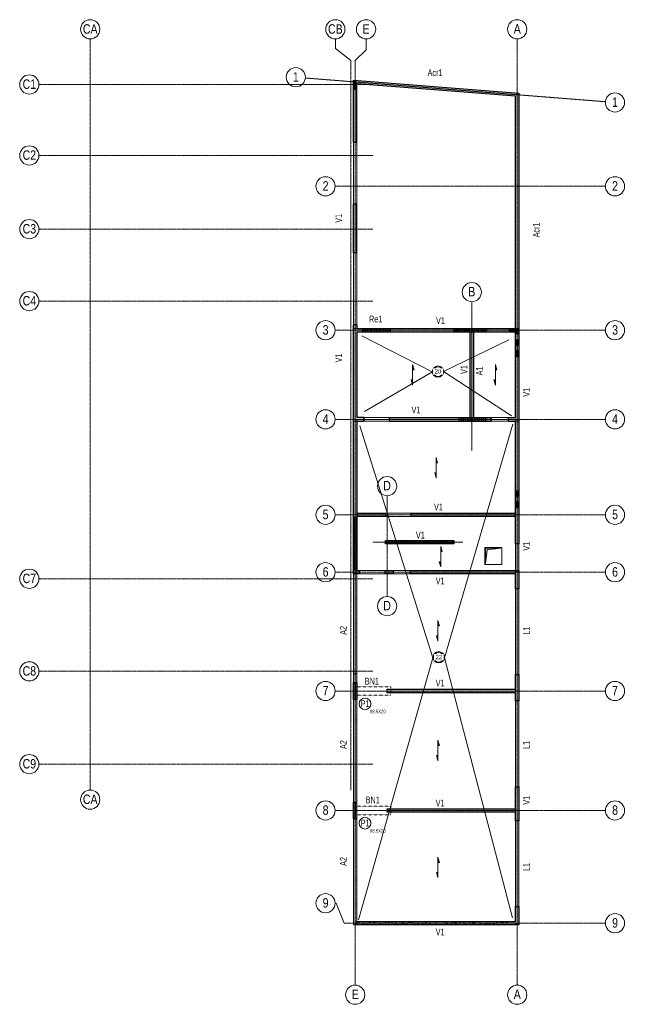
# Model space of a CAD drawing. Header units: millimetres. Extents: x 10878 to 46189, y 21719 to 79170.
import ezdxf

# ---------------------------------------------------------------- set-up
doc = ezdxf.new("R2010")
doc.units = ezdxf.units.MM
for name, pattern in [('AREST - Caché - Court', [2.0292, 1.5, -0.5292]), ('Ligne de quadrillage', [11, 1, -1, 8, -1]), ('Projeté', [3.96875, 2.38125, -1.5875]), ('Tiret', [6.35, 3.175, -3.175])]:
    doc.linetypes.add(name, pattern=pattern)
for name, color, linetype, lineweight in [('A-DETL-GENF', 92, 'Projeté', 15), ('A-DETL-HDLN', 90, 'Tiret', 20), ('A-DETL-MBND', 5, 'Continuous', 15), ('A-DETL-MEDM', 33, 'Continuous', 25), ('A-DETL-THIN', 151, 'Continuous', 20), ('A-DOOR', 31, 'Continuous', 20), ('A-FLOR', 192, 'Continuous', 15), ('A-GLAZ', 151, 'Continuous', 20), ('A-WALL', 113, 'Continuous', 20), ('A-WALL-IDEN', 211, 'Continuous', 15), ('A-WALL-PATT', 111, 'Continuous', 30), ('S-BEAM', 12, 'Continuous', 15), ('S-BEAM-IDEN', 2, 'Continuous', 15), ('S-COLS', 52, 'Continuous', 15), ('S-COLS-IDEN', 171, 'Continuous', 15), ('S-FLOR-SYMB', 171, 'Continuous', 15), ('S-FNDN', 32, 'Continuous', 20), ('S-FNDN-IDEN', 2, 'Continuous', 15), ('S-GRID', 1, 'Continuous', 15), ('S-GRID-IDEN', 1, 'Continuous', 15)]:
    doc.layers.add(name, color=color, linetype=linetype, lineweight=lineweight)
doc.styles.add('Arial', font='arial.ttf', dxfattribs={"width": 0.8, "height": 550.778443})
doc.styles.add('Arial_1', font='arial.ttf', dxfattribs={"width": 0.7, "height": 393.413174})
doc.styles.add('Arial_2', font='arial.ttf', dxfattribs={"height": 245.883234})
doc.styles.add('Arial_3', font='arial.ttf', dxfattribs={"width": 0.6, "height": 393.413174})
doc.styles.add('Arial_B', font='txt', dxfattribs={"width": 0.7, "height": 202.95124})
pattern_1 = [(0, (0, 0), (23.812, 47.625), [3.353, -44.272])]
pattern_2 = [(0, (0, 0), (23.813, 47.625), [3.353, -44.272])]
pattern_3 = [(50, (0, 0), (546.5526, -47.8174), [57.15, -628.65]), (355, (0, 0), (-105.7283, 573.17), [45.72, -502.92]), (100.451, (45.55, -4), (440.8275, 525.35), [48.57, -534.27]), (46.184, (0, 152.4), (813.2374, -126.129), [85.725, -942.975]), (96.636, (67.8, 141.9), (712.207, 742.283), [72.855, -801.406]), (351.184, (0, 152.4), (712.215, 742.276), [68.58, -754.38]), (21, (76.2, 114.3), (454.8433, -306.796), [57.15, -628.65]), (326, (76.2, 114.3), (185.4063, 552.564), [45.72, -502.92]), (71.451, (114.1, 88.73), (640.251, 245.764), [48.57, -534.27]), (37.5, (0, 0), (9.26637, 253.66504), [3.353, -493.471, 3.353, -507.187, -504.825]), (37.5, (0, 0), (9.26637, 253.66504), [-1007.364, 3.353, -501.472]), (7.5, (0, 0), (200.4594, 300.5414), [3.353, -287.731, 3.353, -482.041, -192.405]), (7.5, (0, 0), (200.4594, 300.5414), [-776.478, 3.353, -189.052]), (327.5, (-169.93, 0), (406.77284, -17.18643), [3.353, -187.147, 3.353, -591.007, -788.67]), (327.5, (-169.93, 0), (406.77284, -17.18643), [-784.86, 3.353, -785.317]), (317.5, (-246.13, 0), (444.388, 76.2803), [3.353, -244.297, 3.353, -391.363, -560.07]), (317.5, (-246.13, 0), (444.388, 76.2803), [-642.366, 3.353, -556.717])]
pattern_4 = [(0, (0, 0), (15.875, 31.75), [3.353, -28.397])]

# ---------------------------------------------------------------- blocks, each defined once
blk = doc.blocks.new('Fenêtre-Ouverture carrée - 500x170h-1149070-R_1')
at = {"layer": 'A-GLAZ'}
for p, q in [((-2508, -100), (-2508, 100)), ((2492, 100), (2492, -100))]:
    blk.add_line(p, q, dxfattribs=at)
at = {"layer": 'A-GLAZ', "linetype": 'Projeté', "lineweight": 15}
for p, q in [((-2508, 100), (2492, 100)), ((2492, -100), (-2508, -100))]:
    blk.add_line(p, q, dxfattribs=at)
blk = doc.blocks.new('Fenêtre-Ouverture carrée - 155x170h-1149071-R_1')
at = {"layer": 'A-GLAZ'}
for p, q in [((-783, -100), (-783, 100)), ((767, 100), (767, -100))]:
    blk.add_line(p, q, dxfattribs=at)
at = {"layer": 'A-GLAZ', "linetype": 'Projeté', "lineweight": 15}
for p, q in [((-783, 100), (767, 100)), ((767, -100), (-783, -100))]:
    blk.add_line(p, q, dxfattribs=at)
blk = doc.blocks.new('Porte-Ouverture - 100x208h-1149043-R_1')
at = {"layer": 'A-DETL-GENF'}
for p, q in [((492, 100), (-508, 100)), ((-508, -100), (492, -100))]:
    blk.add_line(p, q, dxfattribs=at)
at = {"layer": 'A-DETL-MEDM'}
for p, q in [((-508, 100), (-508, -100)), ((492, -100), (492, 100))]:
    blk.add_line(p, q, dxfattribs=at)
blk = doc.blocks.new('Porte-Ouverture - 149x208h-1149041-R_1')
at = {"layer": 'A-DETL-GENF'}
for p, q in [((737, 100), (-753, 100)), ((-753, -100), (737, -100))]:
    blk.add_line(p, q, dxfattribs=at)
at = {"layer": 'A-DETL-MEDM'}
for p, q in [((-753, 100), (-753, -100)), ((737, -100), (737, 100))]:
    blk.add_line(p, q, dxfattribs=at)
blk = doc.blocks.new('Fenêtre-Ouverture carrée - 420x170h-1149089-R_1')
at = {"layer": 'A-GLAZ'}
for p, q in [((-2108, -100), (-2108, 100)), ((2092, 100), (2092, -100))]:
    blk.add_line(p, q, dxfattribs=at)
at = {"layer": 'A-GLAZ', "linetype": 'Projeté', "lineweight": 15}
for p, q in [((-2108, 100), (2092, 100)), ((2092, -100), (-2108, -100))]:
    blk.add_line(p, q, dxfattribs=at)
blk = doc.blocks.new('Fenêtre-Ouverture carrée - 360x170h-1149088-R_1')
at = {"layer": 'A-GLAZ'}
for p, q in [((-1808, -100), (-1808, 100)), ((1792, 100), (1792, -100))]:
    blk.add_line(p, q, dxfattribs=at)
at = {"layer": 'A-GLAZ', "linetype": 'Projeté', "lineweight": 15}
for p, q in [((-1808, 100), (1792, 100)), ((1792, -100), (-1808, -100))]:
    blk.add_line(p, q, dxfattribs=at)
blk = doc.blocks.new('Resa avec pochage-vue vers le haut - RESA 100x60h-1208386-R_1')
at = {"layer": 'A-DETL-GENF', "linetype": 'Continuous'}
blk.add_hatch(color=256, dxfattribs=at).paths.add_polyline_path([(-378, 0), (125, 100), (125, -100)], flags=0)
at = {"layer": 'A-GLAZ', "lineweight": 15}
blk.add_hatch(color=256, dxfattribs=at).paths.add_polyline_path([(-378, 0), (-882, -100), (-882, 100)], flags=0)
at = {"layer": 'A-DETL-GENF', "linetype": 'Continuous'}
for p, q in [((-378, 0), (-882, 100)), ((-882, 100), (-882, -100)), ((-882, -100), (-378, 0)), ((125, 100), (-378, 0)), ((-378, 0), (125, -100)), ((125, -100), (125, 100))]:
    blk.add_line(p, q, dxfattribs=at)
blk = doc.blocks.new('Resa avec pochage-vue vers le haut - RESA 100x60h-1208198-R_1')
at = {"layer": 'A-DETL-GENF', "linetype": 'Continuous'}
blk.add_hatch(color=256, dxfattribs=at).paths.add_polyline_path([(-325, 0), (125, 100), (125, -100)], flags=0)
at = {"layer": 'A-GLAZ', "lineweight": 15}
blk.add_hatch(color=256, dxfattribs=at).paths.add_polyline_path([(-325, 0), (-775, -100), (-775, 100)], flags=0)
at = {"layer": 'A-DETL-GENF', "linetype": 'Continuous'}
for p, q in [((-325, 0), (-775, 100)), ((-775, 100), (-775, -100)), ((-775, -100), (-325, 0)), ((125, 100), (-325, 0)), ((-325, 0), (125, -100)), ((125, -100), (125, 100))]:
    blk.add_line(p, q, dxfattribs=at)
blk = doc.blocks.new('Reservation_Extensible Rectangulaire - EXTENSIBLE-1218137-R_1')
at = {"layer": 'S-FNDN', "lineweight": 15}
blk.add_hatch(color=256, dxfattribs=at).paths.add_polyline_path([(-746, 384), (154, 384), (-646, 284), (-746, -516)], flags=0)
at = {"layer": 'A-DETL-GENF', "linetype": 'Continuous'}
for p, q in [((-746, 384), (-746, -516)), ((154, 384), (-746, 384)), ((-746, -516), (-646, 284)), ((-646, 284), (154, 384))]:
    blk.add_line(p, q, dxfattribs=at)
at = {"layer": 'S-FNDN'}
for p, q in [((204, 434), (204, -566)), ((204, -566), (-796, -566))]:
    blk.add_line(p, q, dxfattribs=at)
blk = doc.blocks.new('Poutre Plate - 50x22h-V1-R_1')
at = {"layer": 'A-DETL-HDLN'}
for p, q in [((-979.7, 250), (992.7, 250)), ((992.7, -250), (992.7, 250)), ((-979.7, -250), (992.7, -250))]:
    blk.add_line(p, q, dxfattribs=at)
at = {"layer": 'S-BEAM', "color": 1}
for p, q in [((-979.7, 250), (-979.7, 250)), ((992.7, 250), (992.7, 250)), ((-979.7, -250), (-979.7, -250)), ((992.7, -250), (992.7, -250))]:
    blk.add_line(p, q, dxfattribs=at)
blk = doc.blocks.new('Quadrillage - M_Extrémité de la ligne de quadrillage - Cercle Arest-424986-R_1')
at = {"layer": 'S-GRID-IDEN'}
blk.add_circle((0, 0), 5.6, dxfattribs=at)
blk = doc.blocks.new('M_Sens de portée fixe - Dalle unidirectionnelle - 06 mm-77493-R_1')
at = {"layer": 'S-FLOR-SYMB'}
for points in [[(-2.93, 0.82), (-2.93, 0), (-6, 0)], [(2.93, -0.82), (2.93, 0), (6, 0)]]:
    blk.add_hatch(color=256, dxfattribs=at).paths.add_polyline_path(points, flags=0)
for p, q in [((-2.93, 0.82), (-6, 0)), ((0, 0), (-6, 0)), ((-2.93, 0), (-2.93, 0.82)), ((0, 0), (6, 0)), ((2.93, -0.82), (6, 0)), ((2.93, 0), (2.93, -0.82))]:
    blk.add_line(p, q, dxfattribs=at)
blk = doc.blocks.new('Etiquette Dalle Epaisseur-AREST - Dalle Brut-1108061-R_1')
at = {"layer": 'S-FNDN-IDEN'}
for radius in [3.31, 2.81]:
    blk.add_circle((0, -2.59), radius, dxfattribs=at)
blk = doc.blocks.new('Etiquette Poteau - AREST - Phase AP-476303-R_1')
at = {"layer": 'S-COLS-IDEN'}
blk.add_circle((0, 0), 3.4, dxfattribs=at)

msp = doc.modelspace()

# ---------------------------------------------------------------- hatches: boundary and pattern name
at = {"layer": 'A-WALL', "linetype": 'AREST - Caché - Court'}
h = msp.add_hatch(dxfattribs=at)
h.set_pattern_fill('FP_3', color=9, style=0, pattern_type=2)
h.set_pattern_definition(pattern_3)
h.paths.add_polyline_path([(30539, 55850), (30339, 55850), (30339, 50180), (30339, 46930), (30339, 26350), (30539, 26350), (30539, 26550), (30539, 46930)], flags=0)
h = msp.add_hatch(dxfattribs=at)
h.set_pattern_fill('FP_3', color=9, style=0, pattern_type=2)
h.set_pattern_definition(pattern_3)
h.paths.add_polyline_path([(39989, 55950), (39789, 55950), (39789, 55850), (39789, 26550), (39989, 26550), (39989, 33070), (39989, 40000), (39989, 46930), (39989, 50180), (39989, 55850)], flags=0)
h = msp.add_hatch(dxfattribs=at)
h.set_pattern_fill('FP_3', color=9, style=0, pattern_type=2)
h.set_pattern_definition(pattern_3)
h.paths.add_polyline_path([(39989, 55750), (39989, 55850), (39789, 55850), (39789, 55750)], flags=0)
h = msp.add_hatch(dxfattribs=at)
h.set_pattern_fill('FP_3', color=9, style=0, pattern_type=2)
h.set_pattern_definition(pattern_3)
h.paths.add_polyline_path([(39989, 26350), (39989, 26550), (39789, 26550), (30539, 26550), (30539, 26350)], flags=0)
at = {"layer": 'A-WALL-PATT', "lineweight": 15}
h = msp.add_hatch(dxfattribs=at)
h.set_pattern_fill('FP_2', color=256, style=0, pattern_type=2)
h.set_pattern_definition(pattern_2)
h.paths.add_polyline_path([(30539, 75088), (30539, 75429), (30539, 75630), (30339, 75646), (30339, 75105)], flags=0)
h = msp.add_hatch(dxfattribs=at)
h.set_pattern_fill('FP_2', color=256, style=0, pattern_type=2)
h.set_pattern_definition(pattern_2)
h.paths.add_polyline_path([(30539, 75630), (30539, 75429), (39789, 74698), (39789, 74899)], flags=0)
h = msp.add_hatch(dxfattribs=at)
h.set_pattern_fill('FP_1', color=256, style=0, pattern_type=2)
h.set_pattern_definition(pattern_1)
h.paths.add_polyline_path([(30539, 75088), (30339, 75105), (30339, 72008), (30539, 72008)], flags=0)
h.paths.add_polyline_path([(30539, 61370), (30339, 61370), (30339, 61150), (30539, 61150)], flags=0)
h.paths.add_polyline_path([(30539, 68408), (30339, 68408), (30339, 65570), (30539, 65570)], flags=0)
h = msp.add_hatch(dxfattribs=at)
h.set_pattern_fill('FP_2', color=256, style=0, pattern_type=2)
h.set_pattern_definition(pattern_2)
h.paths.add_polyline_path([(39989, 74883), (39789, 74899), (39789, 74698), (39789, 61150), (39989, 61150)], flags=0)
h = msp.add_hatch(dxfattribs=at)
h.set_pattern_fill('FP_1', color=256, style=0, pattern_type=2)
h.set_pattern_definition(pattern_1)
h.paths.add_polyline_path([(30539, 61150), (30339, 61150), (30339, 50180), (30539, 50180), (30539, 55750), (30539, 55950), (30539, 60950)], flags=0)
h = msp.add_hatch(dxfattribs=at)
h.set_pattern_fill('FP_1', color=256, style=0, pattern_type=2)
h.set_pattern_definition(pattern_1)
h.paths.add_polyline_path([(38125, 60950), (39392, 60950), (39392, 61150), (38125, 61150)], flags=0)
h.paths.add_polyline_path([(32525, 60950), (36436, 60950), (36436, 61150), (32525, 61150)], flags=0)
h.paths.add_polyline_path([(30836, 61150), (30539, 61150), (30539, 60950), (30836, 60950)], flags=0)
h = msp.add_hatch(dxfattribs=at)
h.set_pattern_fill('FP_1', color=256, style=0, pattern_type=2)
h.set_pattern_definition(pattern_1)
h.paths.add_polyline_path([(32525, 61150), (30836, 61150), (30836, 60950), (32525, 60950)], flags=0)
h = msp.add_hatch(dxfattribs=at)
h.set_pattern_fill('FP_1', color=256, style=0, pattern_type=2)
h.set_pattern_definition(pattern_1)
h.paths.add_polyline_path([(38125, 61150), (36436, 61150), (36436, 60950), (38125, 60950)], flags=0)
h = msp.add_hatch(dxfattribs=at)
h.set_pattern_fill('FP_2', color=256, style=0, pattern_type=2)
h.set_pattern_definition(pattern_2)
h.paths.add_polyline_path([(39392, 60950), (39789, 60950), (39989, 60950), (39989, 61150), (39789, 61150), (39392, 61150)], flags=0)
h = msp.add_hatch(dxfattribs=at)
h.set_pattern_fill('FP_2', color=256, style=0, pattern_type=2)
h.set_pattern_definition(pattern_2)
h.paths.add_polyline_path([(39989, 60770), (39989, 60950), (39789, 60950), (39789, 60770)], flags=0)
h = msp.add_hatch(dxfattribs=at)
h.set_pattern_fill('FP_1', color=256, style=0, pattern_type=2)
h.set_pattern_definition(pattern_1)
h.paths.add_polyline_path([(39989, 60770), (39789, 60770), (39789, 55950), (39789, 55750), (39789, 50080), (39989, 50080)], flags=0)
h = msp.add_hatch(dxfattribs=at)
h.set_pattern_fill('FP_1', color=256, style=0, pattern_type=2)
h.set_pattern_definition(pattern_1)
h.paths.add_polyline_path([(30949, 55750), (30949, 55950), (30539, 55950), (30539, 55750)], flags=0)
h.paths.add_polyline_path([(39789, 55750), (39789, 55950), (39369, 55950), (39369, 55750)], flags=0)
h.paths.add_polyline_path([(36436, 55950), (32439, 55950), (32439, 55750), (36436, 55750)], flags=0)
h.paths.add_polyline_path([(38125, 55750), (38369, 55750), (38369, 55950), (38125, 55950)], flags=0)
h = msp.add_hatch(dxfattribs=at)
h.set_pattern_fill('FP_1', color=256, style=0, pattern_type=2)
h.set_pattern_definition(pattern_1)
h.paths.add_polyline_path([(38125, 55950), (36436, 55950), (36436, 55750), (38125, 55750)], flags=0)
h = msp.add_hatch(dxfattribs=at)
h.set_pattern_fill('FP_1', color=256, style=0, pattern_type=2)
h.set_pattern_definition(pattern_1)
h.paths.add_polyline_path([(30539, 50180), (30339, 50180), (30339, 47030), (30539, 47030)], flags=0)
h = msp.add_hatch(dxfattribs=at)
h.set_pattern_fill('FP_1', color=256, style=0, pattern_type=2)
h.set_pattern_definition(pattern_1)
h.paths.add_polyline_path([(32209, 50180), (32209, 50380), (30539, 50380), (30539, 50180)], flags=0)
h.paths.add_polyline_path([(39789, 50180), (39789, 50380), (33699, 50380), (33699, 50180)], flags=0)
h = msp.add_hatch(dxfattribs=at)
h.set_pattern_fill('FP_1', color=256, style=0, pattern_type=2)
h.set_pattern_definition(pattern_1)
h.paths.add_polyline_path([(39789, 48580), (39989, 48580), (39989, 50080), (39789, 50080)], flags=0)
h.paths.add_polyline_path([(39789, 45966), (39989, 45966), (39989, 47030), (39789, 47030), (39789, 46830)], flags=0)
h.paths.add_polyline_path([(39789, 39417), (39989, 39417), (39989, 40966), (39789, 40966), (39789, 40100), (39789, 39900)], flags=0)
h.paths.add_polyline_path([(39789, 32417), (39989, 32417), (39989, 34417), (39789, 34417), (39789, 33130), (39789, 32930)], flags=0)
h.paths.add_polyline_path([(39789, 26350), (39989, 26350), (39989, 27417), (39789, 27417), (39789, 26550)], flags=0)
h = msp.add_hatch(dxfattribs=at)
h.set_pattern_fill('FP_1', color=256, style=0, pattern_type=2)
h.set_pattern_definition(pattern_1)
h.paths.add_polyline_path([(36189, 48580), (36189, 48780), (32199, 48780), (32199, 48580)], flags=0)
h = msp.add_hatch(dxfattribs=at)
h.set_pattern_fill('FP_1', color=256, style=0, pattern_type=2)
h.set_pattern_definition(pattern_1)
h.paths.add_polyline_path([(30689, 46830), (30689, 47030), (30539, 47030), (30339, 47030), (30339, 46830)], flags=0)
h.paths.add_polyline_path([(32649, 46830), (32649, 47030), (32179, 47030), (32179, 46830)], flags=0)
h.paths.add_polyline_path([(39789, 46830), (39789, 47030), (33649, 47030), (33649, 46830)], flags=0)
h = msp.add_hatch(dxfattribs=at)
h.set_pattern_fill('FP_1', color=256, style=0, pattern_type=2)
h.set_pattern_definition(pattern_1)
h.paths.add_polyline_path([(39789, 39900), (39789, 40100), (32299, 40100), (32299, 39900)], flags=0)
h = msp.add_hatch(dxfattribs=at)
h.set_pattern_fill('FP_1', color=256, style=0, pattern_type=2)
h.set_pattern_definition(pattern_1)
h.paths.add_polyline_path([(39789, 32930), (39789, 33130), (32299, 33130), (32299, 32930)], flags=0)
h = msp.add_hatch(dxfattribs=at)
h.set_pattern_fill('FP_1', color=256, style=0, pattern_type=2)
h.set_pattern_definition(pattern_1)
h.paths.add_polyline_path([(30539, 26550), (30539, 26350), (39789, 26350), (39789, 26550)], flags=0)
at = {"layer": 'S-BEAM'}
h = msp.add_hatch(dxfattribs=at)
h.set_pattern_fill('FP_1', color=256, style=0, pattern_type=2)
h.set_pattern_definition(pattern_1)
h.paths.add_polyline_path([(37139, 55950), (37339, 55950), (37339, 60950), (37139, 60950)], flags=0)
at = {"layer": 'S-COLS', "linetype": 'AREST - Caché - Court'}
h = msp.add_hatch(dxfattribs=at)
h.set_pattern_fill('FP_4', color=222, style=0, pattern_type=2)
h.set_pattern_definition(pattern_4)
h.paths.add_polyline_path([(30539, 40492), (30339, 40492), (30339, 39507), (30539, 39507)], flags=0)
h = msp.add_hatch(dxfattribs=at)
h.set_pattern_fill('FP_4', color=222, style=0, pattern_type=2)
h.set_pattern_definition(pattern_4)
h.paths.add_polyline_path([(30539, 33522), (30339, 33522), (30339, 32537), (30539, 32537)], flags=0)

# ---------------------------------------------------------------- linework, layer by layer
at = {"layer": 'A-DETL-MBND'}
for p, q in [((30339, 61150), (39989, 61150)), ((39989, 55750), (30339, 55750))]:
    msp.add_line(p, q, dxfattribs=at)
at = {"layer": 'A-DETL-THIN'}
for p, q in [((34921, 58630), (30827, 60716)), ((35580, 58639), (39391, 60498)), ((34908, 58604), (30989, 56305)), ((35580, 58639), (39559, 56055)), ((34973, 41932), (30710, 55477)), ((35646, 41937), (39638, 55564)), ((34973, 41932), (30641, 26654)), ((35646, 41937), (39613, 26767))]:
    msp.add_line(p, q, dxfattribs=at)
at = {"layer": 'A-FLOR'}
for p, q in [((30539, 55850), (39789, 55850)), ((38989, 48380), (37989, 48380)), ((37989, 48380), (37989, 47380)), ((38989, 47380), (38989, 48380)), ((37989, 47380), (38989, 47380)), ((30539, 26550), (30539, 46830))]:
    msp.add_line(p, q, dxfattribs=at)
at = {"layer": 'A-WALL', "lineweight": 30}
for p, q in [((30339, 75646), (39989, 74883)), ((30339, 72008), (30339, 75646)), ((39789, 74698), (30539, 75429)), ((30539, 72008), (30539, 75429)), ((39789, 61150), (39789, 74698)), ((39989, 74883), (39989, 48580)), ((30539, 72008), (30339, 72008)), ((30339, 65570), (30339, 68408)), ((30539, 68408), (30339, 68408)), ((30539, 65570), (30539, 68408)), ((30539, 65570), (30339, 65570)), ((30539, 61370), (30339, 61370)), ((30339, 46830), (30339, 61370)), ((30539, 61370), (30539, 61150)), ((30539, 61150), (39789, 61150)), ((30539, 60950), (39789, 60950)), ((30539, 60950), (30539, 55950)), ((39789, 55950), (39789, 60950)), ((30949, 55950), (30539, 55950)), ((30539, 55750), (30949, 55750)), ((30539, 55750), (30539, 47030)), ((30949, 55750), (30949, 55950)), ((32439, 55950), (38369, 55950)), ((32439, 55750), (32439, 55950)), ((32439, 55750), (38369, 55750)), ((38369, 55750), (38369, 55950)), ((39369, 55950), (39789, 55950)), ((39369, 55750), (39369, 55950)), ((39369, 55750), (39789, 55750)), ((39789, 48580), (39789, 55750)), ((30539, 50380), (32209, 50380)), ((32209, 50180), (30539, 50180)), ((32209, 50380), (32209, 50180)), ((33699, 50180), (33699, 50380)), ((33699, 50380), (39789, 50380)), ((39789, 50180), (33699, 50180)), ((32199, 48580), (32199, 48780)), ((32199, 48780), (36189, 48780)), ((36189, 48580), (32199, 48580)), ((36189, 48780), (36189, 48580)), ((39989, 48580), (39789, 48580)), ((30689, 46830), (30339, 46830)), ((30539, 47030), (30689, 47030)), ((30689, 47030), (30689, 46830)), ((32179, 46830), (32179, 47030)), ((32179, 47030), (32649, 47030)), ((32649, 46830), (32179, 46830)), ((32649, 47030), (32649, 46830)), ((33649, 46830), (33649, 47030)), ((33649, 47030), (39789, 47030)), ((39789, 46830), (33649, 46830)), ((39789, 47030), (39989, 47030)), ((39789, 45966), (39789, 46830)), ((39989, 47030), (39989, 45966)), ((39989, 45966), (39789, 45966)), ((39789, 40100), (39789, 40966)), ((39789, 40966), (39989, 40966)), ((39989, 40966), (39989, 39417)), ((32299, 39900), (32299, 40100)), ((32299, 40100), (39789, 40100)), ((39789, 39900), (32299, 39900)), ((39789, 39417), (39789, 39900)), ((39989, 39417), (39789, 39417)), ((39789, 33130), (39789, 34417)), ((39789, 34417), (39989, 34417)), ((39989, 34417), (39989, 32417)), ((32299, 32930), (32299, 33130)), ((32299, 33130), (39789, 33130)), ((39789, 32930), (32299, 32930)), ((39789, 32417), (39789, 32930)), ((39989, 32417), (39789, 32417)), ((39789, 26550), (39789, 27417)), ((39789, 27417), (39989, 27417)), ((39989, 27417), (39989, 26350)), ((30539, 26550), (39789, 26550)), ((30539, 26350), (30539, 26550)), ((39989, 26350), (30539, 26350))]:
    msp.add_line(p, q, dxfattribs=at)
at = {"layer": 'A-WALL'}
for p, q in [((30339, 72008), (30339, 68408)), ((30539, 68408), (30539, 72008)), ((30339, 65570), (30339, 61370)), ((30539, 61370), (30539, 65570)), ((30964, 61150), (30964, 60950)), ((32454, 60950), (32454, 61150)), ((36194, 61150), (36194, 60950)), ((37094, 60950), (37094, 61150)), ((37139, 55950), (37139, 60950)), ((37239, 55950), (37239, 60950)), ((37339, 60950), (37339, 55950)), ((39989, 60505), (39789, 60505)), ((39789, 59498), (39989, 59498)), ((32439, 55950), (30949, 55950)), ((30949, 55750), (32439, 55750)), ((39369, 55950), (38369, 55950)), ((38369, 55750), (39369, 55750)), ((39989, 51687), (39789, 51687)), ((39789, 50680), (39989, 50680)), ((33699, 50380), (32209, 50380)), ((32209, 50180), (33699, 50180)), ((39789, 48580), (39789, 47030)), ((39989, 47030), (39989, 48580)), ((32179, 47030), (30689, 47030)), ((30689, 46830), (32179, 46830)), ((33649, 47030), (32649, 47030)), ((32649, 46830), (33649, 46830)), ((39789, 45966), (39789, 40966)), ((39989, 40966), (39989, 45966)), ((39789, 39417), (39789, 34417)), ((39989, 34417), (39989, 39417)), ((39789, 32417), (39789, 27417)), ((39989, 27417), (39989, 32417))]:
    msp.add_line(p, q, dxfattribs=at)
at = {"layer": 'A-WALL', "color": 9, "linetype": 'AREST - Caché - Court'}
for p, q in [((30339, 50119), (30339, 55850)), ((30539, 55750), (30339, 55750)), ((30339, 55750), (30539, 55750)), ((30539, 46930), (30539, 55850)), ((30539, 55850), (30539, 46718)), ((39789, 55850), (39789, 26550)), ((39789, 26550), (39789, 55850)), ((39789, 55850), (39789, 55750)), ((39989, 55850), (39789, 55850)), ((39789, 55850), (39989, 55850)), ((39789, 55750), (39989, 55750)), ((39989, 55750), (39789, 55750)), ((39989, 55950), (39989, 55750)), ((39989, 55750), (39989, 55850)), ((39989, 55850), (39989, 26350)), ((30339, 40002), (30339, 50119)), ((30339, 50119), (30539, 50119)), ((30339, 50119), (30539, 50119)), ((30539, 46718), (30539, 37252)), ((30539, 41002), (30339, 41002)), ((30339, 41002), (30539, 41002)), ((30339, 26350), (30339, 40002)), ((30339, 40002), (30539, 40002)), ((30339, 40002), (30539, 40002)), ((30539, 37252), (30539, 26550)), ((30539, 26550), (39789, 26550)), ((39789, 26550), (30539, 26550)), ((39989, 26350), (30339, 26350))]:
    msp.add_line(p, q, dxfattribs=at)
at = {"layer": 'S-BEAM', "lineweight": 30}
for p, q in [((37139, 55950), (37139, 60950)), ((37139, 60950), (37339, 60950)), ((37339, 60950), (37339, 55950)), ((37139, 55950), (37339, 55950))]:
    msp.add_line(p, q, dxfattribs=at)
at = {"layer": 'S-BEAM', "color": 1}
for p, q in [((30339, 46830), (30339, 40492)), ((30339, 46830), (30539, 46830)), ((30539, 46830), (30539, 40492)), ((39989, 45965), (39789, 45965)), ((39789, 45965), (39989, 45965)), ((39789, 40966), (39789, 45965)), ((39789, 40966), (39789, 45965)), ((39989, 40966), (39989, 45965)), ((39989, 40966), (39789, 40966)), ((39789, 40966), (39989, 40966)), ((30339, 39507), (30339, 33522)), ((30539, 39507), (30539, 33522)), ((39989, 39417), (39789, 39417)), ((39789, 39417), (39989, 39417)), ((39789, 34417), (39789, 39417)), ((39789, 34417), (39789, 39417)), ((39989, 34417), (39989, 39417)), ((39989, 34417), (39789, 34417)), ((39789, 34417), (39989, 34417)), ((30339, 32537), (30339, 26350)), ((30539, 32537), (30539, 26350)), ((39989, 32417), (39789, 32417)), ((39789, 32417), (39989, 32417)), ((39789, 27417), (39789, 32417)), ((39789, 27417), (39789, 32417)), ((39989, 27417), (39989, 32417)), ((39989, 27417), (39789, 27417)), ((39789, 27417), (39989, 27417)), ((30539, 26350), (30339, 26350))]:
    msp.add_line(p, q, dxfattribs=at)
at = {"layer": 'S-COLS', "lineweight": 30}
for p, q in [((30339, 39507), (30339, 40492)), ((30339, 40492), (30539, 40492)), ((30539, 40492), (30539, 39507)), ((30539, 39507), (30339, 39507)), ((30339, 32537), (30339, 33522)), ((30339, 33522), (30539, 33522)), ((30539, 32537), (30339, 32537))]:
    msp.add_line(p, q, dxfattribs=at)
at = {"layer": 'S-GRID', "linetype": 'Ligne de quadrillage'}
for p, q in [((14989, 34223), (14989, 78050)), ((39889, 78050), (39889, 22839)), ((30189, 34223), (30189, 76780)), ((30439, 22839), (30439, 76780)), ((31463, 75390), (11998, 75390)), ((45028, 74384), (27534, 75767)), ((31463, 71250), (11998, 71250)), ((45028, 69450), (29271, 69450)), ((31463, 66950), (11998, 66950)), ((31463, 62750), (11998, 62750)), ((37239, 62713), (37239, 54011)), ((45028, 61050), (29271, 61050)), ((45028, 55850), (29271, 55850)), ((32299, 51394), (32299, 45515)), ((45028, 50280), (29271, 50280)), ((31463, 48680), (36715, 48680)), ((31463, 46550), (11998, 46550)), ((45028, 46930), (29271, 46930)), ((31463, 41150), (11998, 41150)), ((45028, 40000), (29271, 40000)), ((31463, 35735), (11998, 35735)), ((45028, 33030), (29271, 33030)), ((45028, 26450), (29802, 26450))]:
    msp.add_line(p, q, dxfattribs=at)
at = {"layer": 'S-GRID'}
for p, q in [((29283, 77483), (29283, 78050)), ((31074, 77415), (31074, 78050)), ((30189, 76780), (29283, 77483)), ((30439, 76780), (31074, 77415)), ((29322, 27619), (29271, 27619)), ((29802, 26450), (29322, 27619))]:
    msp.add_line(p, q, dxfattribs=at)

# ---------------------------------------------------------------- block references
at = {"layer": 'A-DOOR', "color": 7}
for p in [(31717, 61050), (31702, 55850), (32962, 50280), (31442, 46930)]:
    msp.add_blockref('Porte-Ouverture - 149x208h-1149041-R_1', p, dxfattribs=at)
at = {"layer": 'A-DOOR', "color": 7, "rotation": 180}
for p in [(38861, 55850), (33141, 46930)]:
    msp.add_blockref('Porte-Ouverture - 100x208h-1149043-R_1', p, dxfattribs=at)
at = {"layer": 'A-GLAZ'}
for name, p, rotation in [('Fenêtre-Ouverture carrée - 360x170h-1149088-R_1', (30439, 70200), 269.9999999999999), ('Fenêtre-Ouverture carrée - 420x170h-1149089-R_1', (30439, 63462), 269.9999999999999), ('Resa avec pochage-vue vers le haut - RESA 100x60h-1208386-R_1', (39889, 60380), 89.99999999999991), ('Resa avec pochage-vue vers le haut - RESA 100x60h-1208386-R_1', (39889, 51562), 89.99999999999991), ('Fenêtre-Ouverture carrée - 155x170h-1149071-R_1', (39889, 47797), 269.9999999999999), ('Fenêtre-Ouverture carrée - 500x170h-1149070-R_1', (39889, 43458), 269.9999999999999), ('Fenêtre-Ouverture carrée - 500x170h-1149070-R_1', (39889, 36909), 269.9999999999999), ('Fenêtre-Ouverture carrée - 500x170h-1149070-R_1', (39889, 29909), 269.9999999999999)]:
    msp.add_blockref(name, p, dxfattribs=dict(at, rotation=rotation))
msp.add_blockref('Resa avec pochage-vue vers le haut - RESA 100x60h-1208198-R_1', (36969, 61050), dxfattribs=at)
msp.add_blockref('Resa avec pochage-vue vers le haut - RESA 100x60h-1208198-R_1', (36969, 61050), dxfattribs=at)
at = {"layer": 'S-BEAM', "color": 92}
for p in [(31519, 40000), (31519, 33030)]:
    msp.add_blockref('Poutre Plate - 50x22h-V1-R_1', p, dxfattribs=at)
at = {"layer": 'S-COLS-IDEN', "xscale": 99.99999999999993, "yscale": 99.99999999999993, "zscale": 99.99999999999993}
for p in [(31013, 39250), (31013, 32287)]:
    msp.add_blockref('Etiquette Poteau - AREST - Phase AP-476303-R_1', p, dxfattribs=at)
at = {"layer": 'S-FLOR-SYMB', "xscale": 99.99999999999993, "yscale": 99.99999999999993, "zscale": 99.99999999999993}
for p, rotation in [((33789, 58450), 90), ((38614, 58450), 270), ((35164, 53015), 89.99999999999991), ((35426, 47838), 90), ((35264, 43505), 90), ((35264, 36535), 89.9999999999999), ((35264, 29710), 89.9999999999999)]:
    msp.add_blockref('M_Sens de portée fixe - Dalle unidirectionnelle - 06 mm-77493-R_1', p, dxfattribs=dict(at, rotation=rotation))
at = {"layer": 'S-FNDN'}
msp.add_blockref('Reservation_Extensible Rectangulaire - EXTENSIBLE-1218137-R_1', (38785, 47946), dxfattribs=at)
at = {"layer": 'S-FNDN-IDEN', "xscale": 99.99999999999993, "yscale": 99.99999999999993, "zscale": 99.99999999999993}
for p in [(35264, 58895), (35313, 42225)]:
    msp.add_blockref('Etiquette Dalle Epaisseur-AREST - Dalle Brut-1108061-R_1', p, dxfattribs=at)
at = {"layer": 'S-GRID-IDEN', "xscale": 99.99999999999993, "yscale": 99.99999999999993, "zscale": 99.99999999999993}
for p in [(14989, 78610), (29283, 78610), (31074, 78610), (14989, 33663), (30439, 22279)]:
    msp.add_blockref('Quadrillage - M_Extrémité de la ligne de quadrillage - Cercle Arest-424986-R_1', p, dxfattribs=at)
for p, rotation in [((39889, 78610), 180), ((26976, 75811), 85.47897043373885), ((11438, 75390), 89.99999999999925), ((45586, 74340), 85.47897043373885), ((11438, 71250), 89.99999999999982), ((28711, 69450), 89.99999999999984), ((45588, 69450), 89.99999999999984), ((11438, 66950), 89.99999999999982), ((37239, 63273), 180), ((11438, 62750), 89.99999999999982), ((28711, 61050), 89.99999999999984), ((45588, 61050), 89.99999999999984), ((28711, 55850), 89.9999999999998), ((45588, 55850), 89.9999999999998), ((32299, 51954), 180), ((28711, 50280), 89.9999999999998), ((45588, 50280), 89.9999999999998), ((11438, 46550), 89.99999999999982), ((28711, 46930), 89.9999999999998), ((45588, 46930), 89.9999999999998), ((32299, 44955), 180), ((11438, 41150), 89.99999999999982), ((28711, 40000), 89.9999999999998), ((45588, 40000), 89.9999999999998), ((11438, 35735), 89.9999999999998), ((28711, 33030), 89.9999999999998), ((45588, 33030), 89.9999999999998), ((28711, 27619), 89.9999999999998), ((45588, 26450), 89.9999999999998), ((39889, 22279), 180)]:
    msp.add_blockref('Quadrillage - M_Extrémité de la ligne de quadrillage - Cercle Arest-424986-R_1', p, dxfattribs=dict(at, rotation=rotation))

# ---------------------------------------------------------------- texts
at = {"layer": 'A-WALL-IDEN', "lineweight": 20, "char_height": 393.4, "attachment_point": 2, "line_spacing_factor": 0.938532, "style": 'Arial_1'}
for s, insert, width in [('Acr1', (35096, 76275), 931.2), ('V1', (35412, 61806), 556.8), ('V1', (33981, 56592), 556.8), ('V1', (35292, 50937), 556.8), ('V1', (34237, 49290), 556.8), ('V1', (35392, 46619), 556.8), ('V1', (35392, 40657), 556.8), ('V1', (35392, 33657), 556.8), ('V1', (35392, 26134), 556.8)]:
    msp.add_mtext(s, dxfattribs=dict(at, insert=insert, width=width))
at = {"layer": 'A-WALL-IDEN', "lineweight": 20, "char_height": 393.4, "attachment_point": 2, "rotation": 90, "line_spacing_factor": 0.938532, "style": 'Arial_1'}
for s, insert, width in [('V1', (29275, 67578), 556.8), ('Acr1', (40800, 66901), 931.2), ('V1', (29275, 59432), 556.8), ('V1', (36589, 58754), 556.8), ('V1', (40227, 57430), 556.8), ('V1', (40227, 48445), 556.8), ('V1', (40227, 33624), 556.8)]:
    msp.add_mtext(s, dxfattribs=dict(at, insert=insert, width=width))
at = {"layer": 'S-BEAM-IDEN', "lineweight": 25, "char_height": 393.4, "attachment_point": 3, "line_spacing_factor": 0.938532, "style": 'Arial_1'}
for s, insert, width in [('Re1', (32017, 61903), 835.2), ('BN1', (31819, 40769), 883.2), ('BN1', (31870, 33844), 883.2)]:
    msp.add_mtext(s, dxfattribs=dict(at, insert=insert, width=width))
at = {"layer": 'S-BEAM-IDEN', "lineweight": 25, "char_height": 393.4, "attachment_point": 3, "rotation": 90, "line_spacing_factor": 0.938532, "style": 'Arial_1'}
for s, insert, width in [('A1', (37485, 58932), 556.8), ('A2', (29547, 43795), 556.8), ('L1', (40227, 43755), 508.8), ('A2', (29547, 37128), 556.8), ('L1', (40227, 37088), 508.8), ('A2', (29547, 30312), 556.8), ('L1', (40227, 29963), 508.8)]:
    msp.add_mtext(s, dxfattribs=dict(at, insert=insert, width=width))
at = {"layer": 'S-COLS-IDEN', "line_spacing_factor": 0.938532}
for s, insert, char_height, width, attachment_point, style in [('P1', (31021, 39462), 393.4, 475.2, 2, 'Arial_3'), ('98.5X20', (31300, 38907), 203, 835.2, 1, 'Arial_B'), ('P1', (31021, 32499), 393.4, 475.2, 2, 'Arial_3'), ('98.5X20', (31300, 31944), 203, 835.2, 1, 'Arial_B')]:
    msp.add_mtext(s, dxfattribs=dict(at, insert=insert, char_height=char_height, width=width, attachment_point=attachment_point, style=style))
at = {"layer": 'S-GRID-IDEN', "lineweight": 40, "attachment_point": 2, "line_spacing_factor": 0.938532, "style": 'Arial'}
for s, insert, char_height, width in [('CA', (14989, 78904), 550.8, 1007.97), ('CB', (29283, 78904), 550.8, 1007.97), ('E', (31074, 78904), 551, 483.83), ('A', (39889, 78909), 551, 483.83), ('1', (26978, 76108), 551, 403.19), ('C1', (11440, 75686), 550.8, 927.34), ('1', (45589, 74636), 551, 403.19), ('C2', (11440, 71546), 550.8, 927.34), ('2', (28714, 69746), 551, 403.19), ('2', (45591, 69746), 551, 403.19), ('C3', (11440, 67246), 550.8, 927.34), ('B', (37239, 63572), 551, 483.83), ('C4', (11440, 63046), 550.8, 927.34), ('3', (28714, 61346), 551, 403.19), ('3', (45591, 61346), 551, 403.19), ('4', (28714, 56146), 551, 403.19), ('4', (45591, 56146), 551, 403.19), ('D', (32299, 52254), 551, 524.15), ('5', (28714, 50576), 551, 403.19), ('5', (45591, 50576), 551, 403.19), ('6', (28714, 47226), 551, 403.19), ('6', (45591, 47226), 551, 403.19), ('C7', (11440, 46846), 550.8, 927.34), ('D', (32299, 45254), 551, 524.15), ('C8', (11440, 41446), 550.8, 927.34), ('7', (28714, 40296), 551, 403.19), ('7', (45591, 40296), 551, 403.19), ('C9', (11440, 36031), 550.8, 927.34), ('CA', (14989, 33957), 550.8, 1007.97), ('8', (28714, 33326), 551, 403.19), ('8', (45591, 33326), 551, 403.19), ('9', (28714, 27915), 551, 403.19), ('9', (45591, 26746), 551, 403.19), ('E', (30439, 22573), 551, 483.83), ('A', (39889, 22578), 551, 483.83)]:
    msp.add_mtext(s, dxfattribs=dict(at, insert=insert, char_height=char_height, width=width))

# ---------------------------------------------------------------- next in the draw order: texts
at = {"layer": 'S-FNDN-IDEN', "char_height": 245.9, "width": 456, "attachment_point": 2, "line_spacing_factor": 0.938532, "style": 'Arial_2', "bg_fill": 3, "box_fill_scale": 1.25, "bg_fill_color": 0, "bg_fill_transparency": 0}
for s, insert in [('20', (35265, 58770)), ('22', (35315, 42100))]:
    msp.add_mtext(s, dxfattribs=dict(at, insert=insert))

doc.saveas('drawing.dxf')
